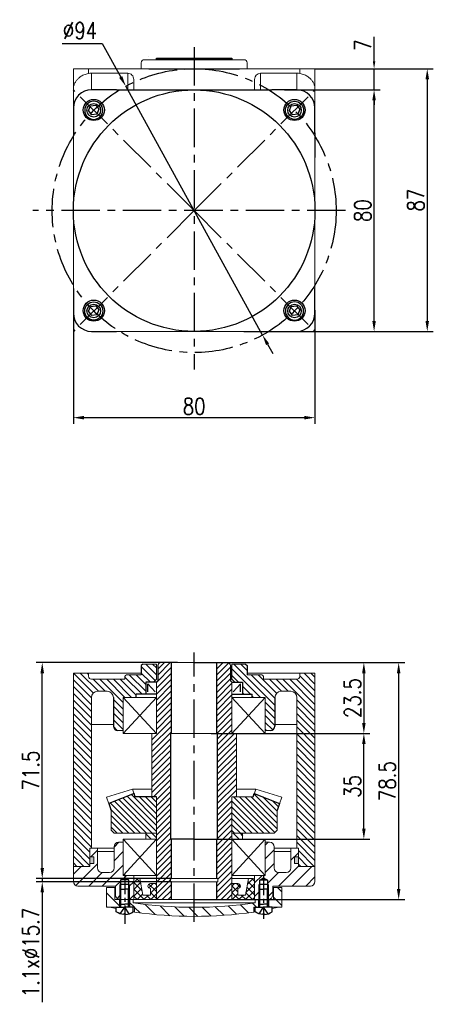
# Model space of a CAD drawing. Header units: inches. Extents: x -739 to 4096, y 9 to 1581.
# Tile 28 of 36: x 3959 to 4096, y 172 to 498. Entities that reach past the tile are written whole.
import ezdxf

# ---------------------------------------------------------------- set-up
doc = ezdxf.new("R2010")
doc.units = ezdxf.units.IN
doc.header["$LTSCALE"] = 10
doc.header["$MEASUREMENT"] = 0
doc.linetypes.add('CENTER', pattern=[10.16, 6.35, -1.27, 1.27, -1.27])
doc.linetypes.add('HIDDEN', pattern=[1.905, 1.27, -0.635])
for name, color, linetype in [('1轮廓实线层', 7, 'Continuous'), ('2细线层', 4, 'Continuous'), ('3中心线层', 1, 'CENTER'), ('4虚线层', 6, 'HIDDEN'), ('5剖面线层', 2, 'Continuous'), ('7标注层', 4, 'Continuous')]:
    doc.layers.add(name, color=color, linetype=linetype)
doc.styles.add('PC_TEXTSTYLE', font='isocp.shx', dxfattribs={"width": 0.8, "bigfont": 'HZFS.SHX'})
doc.styles.add('TH_GBDIM', font='romans.shx', dxfattribs={"width": 0.8, "bigfont": 'gbcbig.shx'})
doc.dimstyles.new('TH_GBDIM', dxfattribs={"dimtxt": 3.5, "dimasz": 2.5, "dimexe": 2, "dimexo": 0, "dimgap": 1, "dimtad": 1, "dimdec": 4, "dimdsep": 46, "dimtxsty": 'TH_GBDIM', "dimcen": 0.09, "dimclrd": 4, "dimclre": 4, "dimclrt": 3, "dimadec": 0, "dimazin": 0, "dimtfac": 1, "dimtdec": 4, "dimtmove": 0, "dimatfit": 3, "dimfxl": 1, "dimtzin": 0, "dimarcsym": 0})
pattern_1 = [(135, (3818.3681, -56.1457), (-1.122532, -1.122532), [])]
pattern_2 = [(315, (-160.4537, 145.2508), (2.245064, 2.245064), [])]

# ---------------------------------------------------------------- blocks, each defined once
blk = doc.blocks.new('A$C2029507C')
at = {"layer": '1轮廓实线层', "extrusion": (1.22465e-16, -7.4988e-33, -1)}
for points in [[(-1.3, 3.4), (-1.3, 8.4), (-2.8, 8.4)], [(-1.53, 2.4), (-1.3, 3.4), (-2.8, 3.4)]]:
    blk.add_lwpolyline(points, dxfattribs=at)
at = {"layer": '1轮廓实线层'}
for points in [[(4.3, 3.4), (4.3, 8.4), (2.8, 8.4)], [(4.08, 2.4), (4.3, 3.4), (2.8, 3.4)], [(5.6, 0.85), (5.6, 2.4), (2.8, 2.4)], [(2.8, 0.24), (3.04, 0.24), (3.04, 0)]]:
    blk.add_lwpolyline(points, dxfattribs=at)
at = {"layer": '1轮廓实线层', "extrusion": (-1.22465e-16, 7.4988e-33, -1)}
for points in [[(0, 0.85), (0, 2.4), (-2.8, 2.4)], [(-2.8, 0.24), (-2.56, 0.24), (-2.56, 0)]]:
    blk.add_lwpolyline(points, dxfattribs=at)
blk.add_arc((-2.8, 4.99), 5, 272.7513, 304.0558, dxfattribs=at)
at = {"layer": '1轮廓实线层'}
blk.add_arc((2.8, 4.99), 5, 272.7513, 304.0558, dxfattribs=at)
at = {"layer": '2细线层', "extrusion": (1.22465e-16, -7.4988e-33, -1)}
blk.add_lwpolyline([(-1.53, 2.4), (-1.53, 8.4)], dxfattribs=at)
at = {"layer": '2细线层'}
blk.add_lwpolyline([(4.08, 2.4), (4.08, 8.4)], dxfattribs=at)
at = {"layer": '4虚线层', "extrusion": (-1.22465e-16, 7.4988e-33, -1)}
for p, q in [((1.3, 0.22), (2.8, 2.4)), ((2.47, 1.92), (2.8, 1.92))]:
    blk.add_line(p, q, dxfattribs=at)
at = {"layer": '4虚线层'}
for p, q in [((4.3, 0.22), (2.8, 2.4)), ((3.13, 1.92), (2.8, 1.92))]:
    blk.add_line(p, q, dxfattribs=at)
at = {"layer": '1轮廓实线层', "color": 7, "style": 'PC_TEXTSTYLE'}
blk.add_text('TH_SUPERPART', height=1e-29, rotation=90, dxfattribs=at).set_placement((2.8, 2.4))
blk = doc.blocks.new('A$C57CB2520')
at = {"linetype": 'Continuous', "lineweight": 0}
h = blk.add_hatch(dxfattribs=at)
h.set_pattern_fill('ANSI31', color=4, angle=-90, style=0)
h.set_pattern_definition(pattern_2)
h.paths.add_polyline_path([(2.75, 11.97), (0, 11.97), (0, 5.47), (4.25, 5.47), (4.25, 7.97), (2.75, 7.97)], flags=0)
h = blk.add_hatch(dxfattribs=at)
h.set_pattern_fill('ANSI31', color=4, angle=-90, style=0)
h.set_pattern_definition(pattern_2)
h.paths.add_polyline_path([(58, 11.97), (55.25, 11.97), (55.25, 7.97), (53.75, 7.97), (53.75, 5.47), (58, 5.47)], flags=0)
h = blk.add_hatch(dxfattribs=at)
h.set_pattern_fill('ANSI31', color=4, angle=-90, style=0)
h.set_pattern_definition(pattern_2)
edge = h.paths.add_edge_path(flags=0)
edge.add_line((50.25, 5.47), (50.25, 7.97))
edge.add_line((50.25, 7.97), (49.25, 7.97))
edge.add_line((49.25, 7.97), (49.25, 6.94))
edge.add_arc((29, 142.44), 137, -98.5, -81.5, ccw=False)
edge.add_line((8.75, 6.94), (8.75, 7.97))
edge.add_line((8.75, 7.97), (7.75, 7.97))
edge.add_line((7.75, 7.97), (7.75, 5.47))
edge.add_line((7.75, 5.47), (9.25, 5.47))
edge.add_line((9.25, 5.47), (9.25, 3.84))
edge.add_arc((29, 142.44), 140, 261.8902, 278.1098)
edge.add_line((48.75, 3.84), (48.75, 5.47))
edge.add_line((48.75, 5.47), (50.25, 5.47))
at = {"color": 7, "linetype": 'Continuous', "lineweight": 15}
for p, q in [((0, 5.47), (0, 11.97)), ((0, 11.97), (2.75, 11.97)), ((2.75, 11.97), (2.75, 7.97)), ((55.25, 7.97), (55.25, 11.97)), ((55.25, 11.97), (58, 11.97)), ((58, 11.97), (58, 5.47)), ((2.75, 7.97), (4.25, 7.97)), ((4.25, 7.97), (4.25, 5.47)), ((7.75, 5.47), (7.75, 7.97)), ((7.75, 7.97), (8.75, 7.97)), ((8.75, 7.97), (8.75, 6.94)), ((49.25, 7.97), (8.75, 7.97)), ((49.25, 6.94), (8.75, 6.94)), ((49.25, 6.94), (49.25, 7.97)), ((49.25, 7.97), (50.25, 7.97)), ((50.25, 7.97), (50.25, 5.47)), ((53.75, 5.47), (53.75, 7.97)), ((53.75, 7.97), (55.25, 7.97)), ((4.25, 5.47), (0, 5.47)), ((4.25, 5.47), (7.75, 5.47)), ((9.25, 5.47), (7.75, 5.47)), ((9.25, 5.47), (9.25, 3.84)), ((48.75, 3.84), (48.75, 5.47)), ((50.25, 5.47), (48.75, 5.47)), ((50.25, 5.47), (53.75, 5.47)), ((58, 5.47), (53.75, 5.47))]:
    blk.add_line(p, q, dxfattribs=at)
for centre, radius, start, end in [((29, 142.44), 137, 261.5, 278.5), ((29.05, 133.49), 131.06, 257.6353, 258.6236), ((29.05, 133.49), 131.06, 261.1107, 261.3098), ((29, 142.44), 140, 261.8902, 278.1098), ((28.95, 133.49), 131.06, 278.6902, 278.8893), ((28.95, 133.49), 131.06, 281.3764, 282.3647)]:
    blk.add_arc(centre, radius, start, end, dxfattribs=at)
at = {"layer": '1轮廓实线层'}
for p, q in [((4.73, 14.5), (6, 15.24)), ((7.28, 14.5), (4.73, 14.5)), ((4.73, 8.02), (4.73, 14.5)), ((6, 15.24), (7.28, 14.5)), ((7.28, 14.5), (7.28, 8)), ((50.73, 14.44), (52, 15.18)), ((53.28, 14.44), (50.73, 14.44)), ((50.73, 7.96), (50.73, 14.44)), ((52, 15.18), (53.28, 14.44)), ((53.28, 14.44), (53.28, 7.94)), ((7.5, 13), (4.5, 13)), ((53.5, 12.94), (50.5, 12.94))]:
    blk.add_line(p, q, dxfattribs=at)
at = {"layer": '2细线层'}
for p, q in [((4.5, 8.06), (4.5, 13)), ((7.5, 13), (7.5, 8)), ((50.5, 8.01), (50.5, 12.94)), ((53.5, 12.94), (53.5, 7.94))]:
    blk.add_line(p, q, dxfattribs=at)
at = {"layer": '3中心线层', "ltscale": 0.1}
for p, q in [((6, 16.19), (6, 0)), ((52, 15.86), (52, 1.58))]:
    blk.add_line(p, q, dxfattribs=at)
at = {"layer": '1轮廓实线层', "color": 7}
for p in [(3.2, 3.07), (49.2, 3.07)]:
    blk.add_blockref('A$C2029507C', p, dxfattribs=at)
blk = doc.blocks.new('*D15')
at = {"layer": '7标注层', "color": 4, "lineweight": -2, "transparency": 16777216}
for p, q in [((4024.33, 285), (4075.02, 285)), ((4073.02, 281.5), (4073.02, 265)), ((4022.49, 261.5), (4075.02, 261.5))]:
    blk.add_line(p, q, dxfattribs=at)
at = {"layer": '7标注层', "color": 4, "transparency": 16777216}
for points in [[(4072.44, 281.5), (4073.6, 281.5), (4073.02, 285)], [(4072.44, 265), (4073.6, 265), (4073.02, 261.5)]]:
    blk.add_solid(points, dxfattribs=at)
at = {"layer": 'Defpoints', "color": 0, "transparency": 16777216}
for p in [(4024.33, 285), (4022.49, 261.5), (4073.02, 261.5)]:
    blk.add_point(p, dxfattribs=at)
at = {"layer": '7标注层', "color": 3, "transparency": 16777216, "insert": (4069.27, 273.25), "char_height": 5.5, "attachment_point": 5, "rotation": 90, "style": 'TH_GBDIM'}
blk.add_mtext('23.5', dxfattribs=at)
blk = doc.blocks.new('*D16')
at = {"layer": '7标注层', "color": 4, "lineweight": -2, "transparency": 16777216}
for p, q in [((4024.33, 261.5), (4075.02, 261.5)), ((4073.02, 230), (4073.02, 258)), ((4020.71, 226.5), (4075.02, 226.5))]:
    blk.add_line(p, q, dxfattribs=at)
at = {"layer": '7标注层', "color": 4, "transparency": 16777216}
for points in [[(4072.44, 258), (4073.6, 258), (4073.02, 261.5)], [(4072.44, 230), (4073.6, 230), (4073.02, 226.5)]]:
    blk.add_solid(points, dxfattribs=at)
at = {"layer": 'Defpoints', "color": 0, "transparency": 16777216}
for p in [(4024.33, 261.5), (4073.02, 261.5), (4020.71, 226.5)]:
    blk.add_point(p, dxfattribs=at)
at = {"layer": '7标注层', "color": 3, "transparency": 16777216, "insert": (4069.27, 244), "char_height": 5.5, "attachment_point": 5, "rotation": 90, "style": 'TH_GBDIM'}
blk.add_mtext('35', dxfattribs=at)
blk = doc.blocks.new('*D17')
at = {"layer": '7标注层', "color": 4, "lineweight": -2, "transparency": 16777216}
for p, q in [((4016.83, 285), (4086.55, 285)), ((4084.55, 210), (4084.55, 281.5)), ((4016.83, 206.5), (4086.55, 206.5))]:
    blk.add_line(p, q, dxfattribs=at)
at = {"layer": '7标注层', "color": 4, "transparency": 16777216}
for points in [[(4083.96, 281.5), (4085.13, 281.5), (4084.55, 285)], [(4083.96, 210), (4085.13, 210), (4084.55, 206.5)]]:
    blk.add_solid(points, dxfattribs=at)
at = {"layer": 'Defpoints', "color": 0, "transparency": 16777216}
for p in [(4016.83, 285), (4084.55, 285), (4016.83, 206.5)]:
    blk.add_point(p, dxfattribs=at)
at = {"layer": '7标注层', "color": 3, "transparency": 16777216, "insert": (4080.8, 245.75), "char_height": 5.5, "attachment_point": 5, "rotation": 90, "style": 'TH_GBDIM'}
blk.add_mtext('78.5', dxfattribs=at)
blk = doc.blocks.new('*D18')
at = {"layer": '7标注层', "color": 4, "lineweight": -2, "transparency": 16777216}
for p, q in [((4011.33, 285), (3964.53, 285)), ((3966.53, 216.98), (3966.53, 281.5)), ((4008.98, 213.48), (3964.53, 213.48))]:
    blk.add_line(p, q, dxfattribs=at)
at = {"layer": '7标注层', "color": 4, "transparency": 16777216}
for points in [[(3965.95, 281.5), (3967.12, 281.5), (3966.53, 285)], [(3965.95, 216.98), (3967.12, 216.98), (3966.53, 213.48)]]:
    blk.add_solid(points, dxfattribs=at)
at = {"layer": 'Defpoints', "color": 0, "transparency": 16777216}
for p in [(3966.53, 285), (4011.33, 285), (4008.98, 213.48)]:
    blk.add_point(p, dxfattribs=at)
at = {"layer": '7标注层', "color": 3, "transparency": 16777216, "insert": (3962.78, 249.24), "char_height": 5.5, "attachment_point": 5, "rotation": 90, "style": 'TH_GBDIM'}
blk.add_mtext('71.5', dxfattribs=at)
blk = doc.blocks.new('*D19')
at = {"layer": '7标注层', "color": 4, "lineweight": -2, "transparency": 16777216}
for p, q in [((3966.53, 216.98), (3966.53, 220.48)), ((4008.98, 213.48), (3964.53, 213.48)), ((4008.98, 212.38), (3964.53, 212.38)), ((3966.53, 213.48), (3966.53, 212.38)), ((3966.53, 208.88), (3966.53, 172.58))]:
    blk.add_line(p, q, dxfattribs=at)
at = {"layer": '7标注层', "color": 4, "transparency": 16777216}
for points in [[(3965.95, 216.98), (3967.12, 216.98), (3966.53, 213.48)], [(3965.95, 208.88), (3967.12, 208.88), (3966.53, 212.38)]]:
    blk.add_solid(points, dxfattribs=at)
at = {"layer": 'Defpoints', "color": 0, "transparency": 16777216}
for p in [(3966.53, 212.38), (4008.98, 213.48), (4008.98, 212.38)]:
    blk.add_point(p, dxfattribs=at)
at = {"layer": '7标注层', "color": 3, "transparency": 16777216, "insert": (3962.78, 188.98), "char_height": 5.5, "attachment_point": 5, "rotation": 90, "style": 'TH_GBDIM'}
blk.add_mtext('1.1x%%c15.7', dxfattribs=at)
blk = doc.blocks.new('*D32')
at = {"layer": '7标注层', "color": 4, "lineweight": -2, "transparency": 16777216}
for p, q in [((4046.71, 474.69), (4078.4, 474.69)), ((4076.4, 398.19), (4076.4, 471.19)), ((4056.83, 394.69), (4078.4, 394.69))]:
    blk.add_line(p, q, dxfattribs=at)
at = {"layer": '7标注层', "color": 4, "transparency": 16777216}
for points in [[(4075.82, 471.19), (4076.99, 471.19), (4076.4, 474.69)], [(4075.82, 398.19), (4076.99, 398.19), (4076.4, 394.69)]]:
    blk.add_solid(points, dxfattribs=at)
at = {"layer": 'Defpoints', "color": 0, "transparency": 16777216}
for p in [(4046.71, 474.69), (4076.4, 474.69), (4056.83, 394.69)]:
    blk.add_point(p, dxfattribs=at)
at = {"layer": '7标注层', "color": 3, "transparency": 16777216, "insert": (4072.65, 434.69), "char_height": 5.5, "attachment_point": 5, "rotation": 90, "style": 'TH_GBDIM'}
blk.add_mtext('{80}{}{}', dxfattribs=at)
blk = doc.blocks.new('*D33')
at = {"layer": '7标注层', "color": 4, "lineweight": -2, "transparency": 16777216}
for p, q in [((4076.4, 484.19), (4076.4, 492.25)), ((4056.83, 481.69), (4078.4, 481.69)), ((4076.4, 474.69), (4076.4, 481.69)), ((4058.39, 474.69), (4078.4, 474.69)), ((4076.4, 472.19), (4076.4, 469.69))]:
    blk.add_line(p, q, dxfattribs=at)
at = {"layer": '7标注层', "color": 4, "transparency": 16777216}
for points in [[(4075.99, 484.19), (4076.82, 484.19), (4076.4, 481.69)], [(4075.99, 472.19), (4076.82, 472.19), (4076.4, 474.69)]]:
    blk.add_solid(points, dxfattribs=at)
at = {"layer": 'Defpoints', "color": 0, "transparency": 16777216}
for p in [(4056.83, 481.69), (4076.4, 481.69), (4058.39, 474.69)]:
    blk.add_point(p, dxfattribs=at)
at = {"layer": '7标注层', "color": 3, "transparency": 16777216, "insert": (4072.65, 489.47), "char_height": 5.5, "attachment_point": 5, "rotation": 90, "style": 'TH_GBDIM'}
blk.add_mtext('{7}{}{}', dxfattribs=at)
blk = doc.blocks.new('*D34')
at = {"layer": '7标注层', "color": 4, "lineweight": -2, "transparency": 16777216}
for p, q in [((3973.17, 490.07), (3986.4, 490.07)), ((3986.4, 490.07), (3992.51, 478.95)), ((4039.46, 393.5), (3994.2, 475.88)), ((4041.15, 390.43), (4042.83, 387.36))]:
    blk.add_line(p, q, dxfattribs=at)
at = {"layer": '7标注层', "color": 4, "transparency": 16777216}
for points in [[(3993.03, 479.23), (3992, 478.67), (3994.2, 475.88)], [(4041.66, 390.71), (4040.64, 390.15), (4039.46, 393.5)]]:
    blk.add_solid(points, dxfattribs=at)
at = {"layer": 'Defpoints', "color": 0, "transparency": 16777216}
for p in [(3994.2, 475.88), (4039.46, 393.5)]:
    blk.add_point(p, dxfattribs=at)
at = {"layer": '7标注层', "color": 3, "transparency": 16777216, "insert": (3979.04, 494.32), "char_height": 5.5, "attachment_point": 5, "style": 'TH_GBDIM'}
blk.add_mtext('{∅94}{}{}', dxfattribs=at)
blk = doc.blocks.new('*D35')
at = {"layer": '7标注层', "color": 4, "lineweight": -2, "transparency": 16777216}
for p, q in [((4056.83, 481.69), (4096.01, 481.69)), ((4094.01, 478.19), (4094.01, 398.19)), ((4033.3, 394.69), (4096.01, 394.69))]:
    blk.add_line(p, q, dxfattribs=at)
at = {"layer": '7标注层', "color": 4, "transparency": 16777216}
for points in [[(4093.43, 478.19), (4094.6, 478.19), (4094.01, 481.69)], [(4093.43, 398.19), (4094.6, 398.19), (4094.01, 394.69)]]:
    blk.add_solid(points, dxfattribs=at)
at = {"layer": 'Defpoints', "color": 0, "transparency": 16777216}
for p in [(4056.83, 481.69), (4033.3, 394.69), (4094.01, 394.69)]:
    blk.add_point(p, dxfattribs=at)
at = {"layer": '7标注层', "color": 3, "transparency": 16777216, "insert": (4090.26, 438.19), "char_height": 5.5, "attachment_point": 5, "rotation": 90, "style": 'TH_GBDIM'}
blk.add_mtext('{87}{}{}', dxfattribs=at)
blk = doc.blocks.new('*D214')
at = {"layer": '7标注层', "color": 4, "lineweight": -2, "transparency": 16777216}
for p, q in [((3976.83, 401.76), (3976.83, 364.13)), ((4056.83, 401.76), (4056.83, 364.13)), ((3980.33, 366.13), (4053.33, 366.13))]:
    blk.add_line(p, q, dxfattribs=at)
at = {"layer": '7标注层', "color": 4, "transparency": 16777216}
for points in [[(3980.33, 366.72), (3980.33, 365.55), (3976.83, 366.13)], [(4053.33, 366.72), (4053.33, 365.55), (4056.83, 366.13)]]:
    blk.add_solid(points, dxfattribs=at)
at = {"layer": 'Defpoints', "color": 0, "transparency": 16777216}
for p in [(3976.83, 401.76), (4056.83, 401.76), (4056.83, 366.13)]:
    blk.add_point(p, dxfattribs=at)
at = {"layer": '7标注层', "color": 3, "transparency": 16777216, "insert": (4016.83, 369.88), "char_height": 5.5, "attachment_point": 5, "style": 'TH_GBDIM'}
blk.add_mtext('80', dxfattribs=at)

msp = doc.modelspace()

# ---------------------------------------------------------------- hatches: boundary and pattern name
at = {"layer": '5剖面线层'}
h = msp.add_hatch(dxfattribs=at)
h.set_pattern_fill('ANSI31', color=256, scale=0.5, angle=90, style=0)
h.set_pattern_definition(pattern_1)
h.paths.add_polyline_path([(3976.831, 261.004), (3982.831, 261.004), (3982.831, 223.496), (3982.331, 223.496), (3982.331, 217.496), (3976.831, 217.496)])
edge = h.paths.add_edge_path()
edge.add_line((3976.831, 281.496), (3981.831, 281.496))
edge.add_line((3981.831, 281.496), (3981.831, 280.496))
edge.add_arc((3982.831, 280.496), 1, 540, 630)
edge.add_line((3982.831, 279.496), (3986.776, 279.496))
edge.add_line((3986.776, 279.496), (3986.776, 275.496))
edge.add_line((3986.776, 275.496), (3984.831, 275.496))
edge.add_arc((3984.831, 273.496), 2, 450, 540)
edge.add_line((3982.831, 273.496), (3982.831, 261.004))
edge.add_line((3982.831, 261.004), (3976.831, 261.004))
edge.add_line((3976.831, 261.004), (3976.831, 281.496))
edge = h.paths.add_edge_path()
edge.add_line((3990.081, 269.829), (3993.331, 269.829))
edge.add_line((3993.331, 269.829), (3993.331, 262.496))
edge.add_line((3993.331, 262.496), (3991.581, 262.496))
edge.add_arc((3991.581, 263.996), 1.5, 180, 270, ccw=False)
edge.add_line((3990.081, 263.996), (3990.081, 269.829))
edge = h.paths.add_edge_path()
edge.add_line((4003.331, 278.496), (4004.331, 279.496))
edge.add_line((4004.331, 279.496), (4004.331, 284.496))
edge.add_line((4004.331, 284.496), (3999.831, 284.496))
edge.add_line((3999.831, 284.496), (3999.331, 283.996))
edge.add_line((3999.331, 283.996), (3999.331, 280.996))
edge.add_line((3999.331, 280.996), (3994.831, 280.996))
edge.add_arc((3994.831, 279.996), 1, 90, 135)
edge.add_arc((3983.691, 284.61), 11.141, 335.53158, 339.46842, ccw=False)
edge.add_line((3993.831, 279.996), (3993.831, 279.496))
edge.add_line((3993.831, 279.496), (3986.776, 279.496))
edge.add_line((3986.776, 279.496), (3986.776, 275.496))
edge.add_line((3986.776, 275.496), (3988.081, 275.496))
edge.add_arc((3988.081, 273.496), 2, 0, 90, ccw=False)
edge.add_line((3990.081, 273.496), (3990.081, 269.829))
edge.add_line((3990.081, 269.829), (3993.331, 269.829))
edge.add_line((3993.331, 269.829), (3993.331, 273.496))
edge.add_line((3993.331, 273.496), (3997.581, 273.496))
edge.add_line((3997.581, 273.496), (3997.581, 274.496))
edge.add_line((3997.581, 274.496), (4000.831, 274.496))
edge.add_line((4000.831, 274.496), (4000.831, 278.496))
edge.add_line((4000.831, 278.496), (4003.331, 278.496))
h = msp.add_hatch(dxfattribs=at)
h.set_pattern_fill('ANSI31', color=2, scale=11)
h.set_pattern_definition([(45, (2670, -1e-06), (-0.9722718, 0.9722718), [])])
h.paths.add_polyline_path([(4009.081, 261.496), (4009.331, 261.496), (4009.331, 284.996), (4005.83, 284.996, 0.4138254), (4004.831, 283.996), (4004.831, 278.996), (4004.331, 278.496), (4004.331, 261.496), (4002.831, 261.496), (4002.831, 240.496), (4004.331, 240.496), (4004.331, 206.496), (4009.331, 206.496), (4009.331, 212.383), (4008.981, 212.383), (4008.981, 213.483), (4009.331, 213.483), (4009.331, 226.496), (4009.081, 226.496)])
h.paths.add_polyline_path([(4030.831, 261.496), (4029.331, 261.496), (4029.331, 278.496), (4028.831, 278.996), (4028.831, 283.996, 0.4146018), (4027.83, 284.996), (4024.331, 284.996), (4024.331, 261.496), (4024.581, 261.496), (4024.581, 226.496), (4024.331, 226.496), (4024.331, 213.483), (4024.681, 213.483), (4024.681, 212.383), (4024.331, 212.383), (4024.331, 206.496), (4029.331, 206.496), (4029.331, 240.496), (4030.831, 240.496)])
h = msp.add_hatch(dxfattribs=at)
h.set_pattern_fill('ANSI31', color=256, scale=0.5, angle=90, style=0)
h.set_pattern_definition(pattern_1)
h.paths.add_polyline_path([(4056.831, 261.004), (4050.831, 261.004), (4050.831, 223.496), (4051.331, 223.496), (4051.331, 217.496), (4056.831, 217.496)])
edge = h.paths.add_edge_path()
edge.add_line((4056.831, 281.496), (4051.831, 281.496))
edge.add_line((4051.831, 281.496), (4051.831, 280.496))
edge.add_arc((4050.831, 280.496), 1, -90, 0, ccw=False)
edge.add_line((4050.831, 279.496), (4046.886, 279.496))
edge.add_line((4046.886, 279.496), (4046.886, 275.496))
edge.add_line((4046.886, 275.496), (4048.831, 275.496))
edge.add_arc((4048.831, 273.496), 2, 0, 90, ccw=False)
edge.add_line((4050.831, 273.496), (4050.831, 261.004))
edge.add_line((4050.831, 261.004), (4056.831, 261.004))
edge.add_line((4056.831, 261.004), (4056.831, 281.496))
edge = h.paths.add_edge_path()
edge.add_line((4043.581, 269.829), (4040.331, 269.829))
edge.add_line((4040.331, 269.829), (4040.331, 262.496))
edge.add_line((4040.331, 262.496), (4042.081, 262.496))
edge.add_arc((4042.081, 263.996), 1.5, 270, 360)
edge.add_line((4043.581, 263.996), (4043.581, 269.829))
edge = h.paths.add_edge_path()
edge.add_line((4029.331, 278.496), (4032.831, 278.496))
edge.add_line((4032.831, 278.496), (4032.831, 274.496))
edge.add_line((4032.831, 274.496), (4036.081, 274.496))
edge.add_line((4036.081, 274.496), (4036.081, 273.496))
edge.add_line((4036.081, 273.496), (4040.331, 273.496))
edge.add_line((4040.331, 273.496), (4040.331, 269.829))
edge.add_line((4040.331, 269.829), (4043.581, 269.829))
edge.add_line((4043.581, 269.829), (4043.581, 273.496))
edge.add_arc((4045.581, 273.496), 2, 90, 180, ccw=False)
edge.add_line((4045.581, 275.496), (4046.886, 275.496))
edge.add_line((4046.886, 275.496), (4046.886, 279.496))
edge.add_line((4046.886, 279.496), (4039.831, 279.496))
edge.add_line((4039.831, 279.496), (4039.831, 279.996))
edge.add_arc((4049.972, 284.61), 11.141, 200.53158, 204.46842, ccw=False)
edge.add_arc((4038.831, 279.996), 1, 45, 90)
edge.add_line((4038.831, 280.996), (4034.331, 280.996))
edge.add_line((4034.331, 280.996), (4034.331, 283.996))
edge.add_line((4034.331, 283.996), (4033.831, 284.496))
edge.add_line((4033.831, 284.496), (4029.331, 284.496))
edge.add_line((4029.331, 284.496), (4029.331, 278.496))
h = msp.add_hatch(dxfattribs=at)
h.set_pattern_fill('ANSI31', color=256, scale=11, angle=90, style=0)
h.set_pattern_definition([(135, (2670, -1e-06), (-0.9722718, -0.9722718), [])])
h.paths.add_polyline_path([(4004.331, 240.496), (3997.318, 240.496), (3996.939, 241.633), (3988.557, 238.319), (3989.331, 235.996), (3989.331, 229.496), (3990.331, 228.496), (4004.331, 228.496)])
h.paths.add_polyline_path([(4029.331, 228.496), (4043.331, 228.496), (4044.331, 229.496), (4044.331, 235.996), (4045.106, 238.319), (4036.724, 241.633), (4036.345, 240.496), (4029.331, 240.496)])
h = msp.add_hatch(dxfattribs=at)
h.set_pattern_fill('ANSI31', color=256, scale=0.5, angle=90, style=0)
h.set_pattern_definition([(135, (3818.3681, -78.714), (-1.122532, -1.122532), [])])
h.paths.add_polyline_path([(4000.831, 228.496), (4000.831, 226.496), (4004.331, 226.496), (4004.331, 228.496)])
h.paths.add_polyline_path([(4032.831, 226.496), (4032.831, 228.496), (4029.331, 228.496), (4029.331, 226.496)])
h = msp.add_hatch(dxfattribs=at)
h.set_pattern_fill('ANSI31', color=4, style=0)
h.set_pattern_definition([(45, (3818.368, -69.304), (-2.245064, 2.245064), [])])
edge = h.paths.add_edge_path()
edge.add_line((3992.556, 213.02), (3993.831, 213.756))
edge.add_line((3993.831, 213.756), (3993.831, 214.496))
edge.add_line((3993.831, 214.496), (3993.331, 214.496))
edge.add_line((3993.331, 214.496), (3993.331, 225.496))
edge.add_line((3993.331, 225.496), (3991.831, 225.496))
edge.add_arc((3991.831, 223.996), 1.5, 90, 180)
edge.add_line((3990.331, 223.996), (3990.331, 216.996))
edge.add_arc((3988.831, 216.996), 1.5, 270, 360, ccw=False)
edge.add_line((3988.831, 215.496), (3986.331, 215.496))
edge.add_arc((3986.331, 216.996), 1.5, 180, 270, ccw=False)
edge.add_line((3984.831, 216.996), (3984.831, 223.496))
edge.add_line((3984.831, 223.496), (3982.331, 223.496))
edge.add_line((3982.331, 223.496), (3982.331, 220.696))
edge.add_line((3982.331, 220.696), (3983.631, 220.696))
edge.add_line((3983.631, 220.696), (3983.631, 218.496))
edge.add_line((3983.631, 218.496), (3982.331, 218.496))
edge.add_line((3982.331, 218.496), (3982.331, 217.496))
edge.add_line((3982.331, 217.496), (3976.831, 217.496))
edge.add_line((3976.831, 217.496), (3976.831, 212.496))
edge.add_arc((3978.331, 212.496), 1.5, 180, 270)
edge.add_line((3978.331, 210.996), (3990.831, 210.996))
edge.add_line((3990.831, 210.996), (3990.831, 207.996))
edge.add_arc((3992.331, 207.996), 1.5, 180, 270)
edge.add_line((3992.331, 206.496), (3992.331, 209.996))
edge.add_line((3992.331, 209.996), (3992.331, 211.52))
edge.add_line((3992.331, 211.52), (3992.556, 211.52))
edge.add_line((3992.556, 211.52), (3992.556, 213.02))
h.paths.add_polyline_path([(3996.831, 214.496), (3993.831, 214.496), (3993.831, 213.756), (3995.106, 213.02), (3995.106, 211.52), (3995.331, 211.52), (3995.331, 206.52), (3995.331, 206.496), (3996.831, 206.496)])
edge = h.paths.add_edge_path()
edge.add_line((4056.831, 217.496), (4051.331, 217.496))
edge.add_line((4051.331, 217.496), (4051.331, 218.496))
edge.add_line((4051.331, 218.496), (4050.031, 218.496))
edge.add_line((4050.031, 218.496), (4050.031, 220.696))
edge.add_line((4050.031, 220.696), (4051.331, 220.696))
edge.add_line((4051.331, 220.696), (4051.331, 223.496))
edge.add_line((4051.331, 223.496), (4048.831, 223.496))
edge.add_line((4048.831, 223.496), (4048.831, 216.996))
edge.add_arc((4047.331, 216.996), 1.5, 270, 360, ccw=False)
edge.add_line((4047.331, 215.496), (4044.831, 215.496))
edge.add_arc((4044.831, 216.996), 1.5, 180, 270, ccw=False)
edge.add_line((4043.331, 216.996), (4043.331, 223.996))
edge.add_arc((4041.831, 223.996), 1.5, 0, 90)
edge.add_line((4041.831, 225.496), (4040.331, 225.496))
edge.add_line((4040.331, 225.496), (4040.331, 214.496))
edge.add_line((4040.331, 214.496), (4036.831, 214.496))
edge.add_line((4036.831, 214.496), (4036.831, 212.996))
edge.add_arc((4036.331, 212.996), 0.5, -0.10835, 0.10835, ccw=False)
edge.add_line((4036.831, 212.995), (4036.831, 206.996))
edge.add_line((4036.831, 206.996), (4036.831, 206.496))
edge.add_line((4036.831, 206.496), (4037.081, 206.496))
edge.add_line((4037.081, 206.496), (4038.081, 206.496))
edge.add_line((4038.081, 206.496), (4038.081, 203.996))
edge.add_line((4038.081, 203.996), (4038.556, 203.996))
edge.add_line((4038.556, 203.996), (4038.331, 204.996))
edge.add_line((4038.331, 204.996), (4038.331, 209.996))
edge.add_line((4038.331, 209.996), (4038.331, 211.464))
edge.add_line((4038.331, 211.464), (4038.556, 211.464))
edge.add_line((4038.556, 211.464), (4038.556, 212.964))
edge.add_line((4038.556, 212.964), (4039.831, 213.7))
edge.add_line((4039.831, 213.7), (4041.106, 212.964))
edge.add_line((4041.106, 212.964), (4041.106, 211.464))
edge.add_line((4041.106, 211.464), (4041.331, 211.464))
edge.add_line((4041.331, 211.464), (4041.331, 206.496))
edge.add_arc((4041.331, 207.996), 1.5, 270, 360)
edge.add_line((4042.831, 207.996), (4042.831, 210.996))
edge.add_line((4042.831, 210.996), (4055.331, 210.996))
edge.add_arc((4055.331, 212.496), 1.5, 270, 360)
edge.add_line((4056.831, 212.496), (4056.831, 217.496))
h = msp.add_hatch(color=256, dxfattribs=at)
h.paths.add_polyline_path([(3983.631, 220.696), (3982.331, 220.696), (3982.331, 218.496), (3983.631, 218.496)])
h.paths.add_polyline_path([(4050.031, 218.496), (4051.331, 218.496), (4051.331, 220.696), (4050.031, 220.696)])
h = msp.add_hatch(dxfattribs=at)
h.set_pattern_fill('ANSI37', color=256, scale=0.5, style=0)
h.set_pattern_definition([(45, (3818.3681, -56.1457), (-1.122532, 1.122532), []), (135, (3818.3681, -56.1457), (-1.122532, -1.122532), [])])
h.paths.add_polyline_path([(3998.862, 213.496), (3997.331, 213.496, 0.414009), (3996.831, 212.996), (3996.831, 206.496), (4004.331, 206.496), (4004.331, 211.796), (4002.331, 211.796, 1), (4002.331, 210.196), (4002.331, 207.996), (3999.831, 207.996)])
h.paths.add_polyline_path([(4033.831, 207.996), (4031.331, 207.996), (4031.331, 210.196, 1.0000005), (4031.331, 211.796), (4031.331, 211.796), (4029.331, 211.796), (4029.331, 206.496), (4036.831, 206.496), (4036.831, 212.996, 0.4134553), (4036.332, 213.496), (4034.801, 213.496)])

# ---------------------------------------------------------------- linework, layer by layer
for p, q in [((3991.082, 474.691), (3982.832, 474.691)), ((3991.082, 474.691), (3999.229, 474.691)), ((3999.229, 474.691), (4042.581, 474.691)), ((4050.831, 474.691), (4042.581, 474.691)), ((3982.538, 469.402), (3984.268, 469.658)), ((3984.268, 469.658), (3985.309, 468.252)), ((4049.005, 469.402), (4050.735, 469.658)), ((4050.735, 469.658), (4051.776, 468.252)), ((3976.832, 468.691), (3976.832, 460.441)), ((3981.887, 467.831), (3982.538, 469.402)), ((3982.927, 466.425), (3981.887, 467.831)), ((3984.658, 466.682), (3982.927, 466.425)), ((3985.309, 468.252), (3984.658, 466.682)), ((4048.354, 467.831), (4049.005, 469.402)), ((4049.395, 466.425), (4048.354, 467.831)), ((4051.125, 466.682), (4049.395, 466.425)), ((4051.776, 468.252), (4051.125, 466.682)), ((4056.831, 460.441), (4056.831, 468.691)), ((4056.831, 460.441), (4056.831, 452.293)), ((3976.832, 408.941), (3976.832, 400.691)), ((4056.831, 400.691), (4056.831, 408.941)), ((3981.887, 401.364), (3982.538, 402.934)), ((3982.927, 399.958), (3981.887, 401.364)), ((3982.538, 402.934), (3984.268, 403.191)), ((3984.268, 403.191), (3985.309, 401.785)), ((3985.309, 401.785), (3984.658, 400.215)), ((4048.354, 401.364), (4049.005, 402.934)), ((4049.395, 399.958), (4048.354, 401.364)), ((4049.005, 402.934), (4050.735, 403.191)), ((4050.735, 403.191), (4051.776, 401.785)), ((4051.776, 401.785), (4051.125, 400.215)), ((3984.658, 400.215), (3982.927, 399.958)), ((4051.125, 400.215), (4049.395, 399.958)), ((3982.832, 394.691), (3991.082, 394.691)), ((4042.581, 394.691), (4050.831, 394.691)), ((3999.831, 284.496), (3999.331, 283.996)), ((3999.331, 283.996), (3999.331, 280.996)), ((4033.831, 284.496), (4034.331, 283.996)), ((4034.331, 283.996), (4034.331, 280.996)), ((3996.94, 241.633), (3988.557, 238.319)), ((4036.723, 241.633), (4045.106, 238.319))]:
    msp.add_line(p, q)
at = {"color": 7, "linetype": 'Continuous', "lineweight": 15}
for p, q in [((4004.331, 284.496), (3999.831, 284.496)), ((4004.331, 279.496), (4004.331, 284.496)), ((4016.831, 284.996), (4005.83, 284.996)), ((4016.831, 284.996), (4027.833, 284.996)), ((4029.331, 279.496), (4029.331, 284.496)), ((4029.331, 284.496), (4033.831, 284.496)), ((3976.831, 281.496), (3976.831, 217.496)), ((3999.331, 281.496), (3976.831, 281.496)), ((3981.831, 281.496), (3981.831, 280.496)), ((3999.331, 280.996), (3994.831, 280.996)), ((4034.331, 281.496), (4056.831, 281.496)), ((4034.331, 280.996), (4038.831, 280.996)), ((4051.831, 281.496), (4051.831, 280.496)), ((4056.831, 281.496), (4056.831, 217.496)), ((3993.831, 279.496), (3982.831, 279.496)), ((3993.831, 279.496), (3993.831, 279.996)), ((4004.331, 261.496), (4004.331, 278.496)), ((4029.331, 261.496), (4029.331, 278.496)), ((4039.831, 279.496), (4039.831, 279.996)), ((4039.831, 279.496), (4050.831, 279.496)), ((3984.831, 275.496), (3988.081, 275.496)), ((4048.831, 275.496), (4045.581, 275.496)), ((3982.831, 273.496), (3982.831, 223.496)), ((3993.331, 261.496), (3993.331, 273.496)), ((3993.331, 273.496), (4004.331, 273.496)), ((4040.331, 273.496), (4029.331, 273.496)), ((4040.331, 261.496), (4040.331, 273.496)), ((4050.831, 273.496), (4050.831, 223.496)), ((3982.831, 264.496), (3990.081, 264.496)), ((4050.831, 264.496), (4043.581, 264.496)), ((3993.331, 262.496), (3991.581, 262.496)), ((4004.331, 261.496), (3993.331, 261.496)), ((4002.831, 240.496), (4002.831, 261.496)), ((4016.831, 261.496), (4009.081, 261.496)), ((4016.831, 261.496), (4024.581, 261.496)), ((4029.331, 261.496), (4040.331, 261.496)), ((4030.831, 240.496), (4030.831, 261.496)), ((4040.331, 262.496), (4042.081, 262.496)), ((3996.456, 243.081), (3987.84, 240.469)), ((3996.456, 243.081), (4002.831, 243.081)), ((3996.456, 243.081), (3997.318, 240.496)), ((4037.206, 243.081), (4030.831, 243.081)), ((4037.206, 243.081), (4036.345, 240.496)), ((4037.206, 243.081), (4045.822, 240.469)), ((3987.84, 240.469), (3989.331, 235.996)), ((4004.331, 240.496), (4004.331, 228.496)), ((4004.331, 206.496), (4004.331, 240.496)), ((4029.331, 240.496), (4029.331, 228.496)), ((4036.345, 240.496), (4029.331, 240.496)), ((4029.331, 206.496), (4029.331, 240.496)), ((4045.822, 240.469), (4044.331, 235.996)), ((3989.331, 235.996), (3989.331, 229.496)), ((4044.331, 235.996), (4044.331, 229.496)), ((3989.331, 229.496), (3990.331, 228.496)), ((3990.331, 228.496), (4004.331, 228.496)), ((4000.831, 226.496), (4000.831, 228.496)), ((4004.331, 226.496), (4004.331, 228.496)), ((4029.331, 226.496), (4029.331, 228.496)), ((4043.331, 228.496), (4029.331, 228.496)), ((4032.831, 226.496), (4032.831, 228.496)), ((4044.331, 229.496), (4043.331, 228.496)), ((3993.331, 225.496), (3991.831, 225.496)), ((3993.331, 226.496), (4004.331, 226.496)), ((3993.331, 214.496), (3993.331, 226.496)), ((4004.331, 225.896), (4004.331, 215.096)), ((4040.331, 226.496), (4029.331, 226.496)), ((4029.331, 225.896), (4029.331, 215.096)), ((4040.331, 214.496), (4040.331, 226.496)), ((4040.331, 225.496), (4041.831, 225.496)), ((3984.831, 223.496), (3982.331, 223.496)), ((3982.331, 217.496), (3982.331, 223.496)), ((3982.331, 223.496), (3982.831, 223.496)), ((3984.831, 223.496), (3984.831, 216.996)), ((3984.831, 223.496), (3990.331, 223.496)), ((3990.331, 222.496), (3984.831, 222.496)), ((3990.331, 216.996), (3990.331, 223.996)), ((4043.331, 216.996), (4043.331, 223.996)), ((4048.831, 223.496), (4043.331, 223.496)), ((4043.331, 222.496), (4048.831, 222.496)), ((4048.831, 223.496), (4048.831, 216.996)), ((4048.831, 223.496), (4051.331, 223.496)), ((4051.331, 223.496), (4050.831, 223.496)), ((4051.331, 217.496), (4051.331, 223.496)), ((3983.631, 220.696), (3982.331, 220.696)), ((3982.331, 218.496), (3983.631, 218.496)), ((3983.631, 218.496), (3983.631, 220.696)), ((4050.031, 220.696), (4051.331, 220.696)), ((4050.031, 218.496), (4050.031, 220.696)), ((4051.331, 218.496), (4050.031, 218.496)), ((3976.831, 212.496), (3976.831, 217.496)), ((3982.331, 217.496), (3976.831, 217.496)), ((3982.331, 217.496), (3976.831, 217.496)), ((3988.831, 215.496), (3986.331, 215.496)), ((4044.831, 215.496), (4047.331, 215.496)), ((4051.331, 217.496), (4056.831, 217.496)), ((4051.331, 217.496), (4056.831, 217.496)), ((4056.831, 212.496), (4056.831, 217.496)), ((3993.331, 214.496), (4004.331, 214.496)), ((3996.831, 214.496), (3996.831, 206.496)), ((3996.831, 212.996), (3996.831, 206.996)), ((3998.862, 213.496), (3997.331, 213.496)), ((3999.831, 207.996), (3998.862, 213.496)), ((3998.862, 213.496), (4004.331, 213.496)), ((4008.981, 213.483), (4016.831, 213.483)), ((4008.981, 212.383), (4008.981, 213.483)), ((4008.981, 212.383), (4016.831, 212.383)), ((4024.681, 213.483), (4016.831, 213.483)), ((4024.681, 212.383), (4016.831, 212.383)), ((4024.681, 212.383), (4024.681, 213.483)), ((4040.331, 214.496), (4029.331, 214.496)), ((4034.801, 213.496), (4029.331, 213.496)), ((4033.831, 207.996), (4034.801, 213.496)), ((4034.801, 213.496), (4036.331, 213.496)), ((4036.831, 214.496), (4036.831, 206.496)), ((4036.831, 212.996), (4036.831, 206.996)), ((3990.831, 210.996), (3978.331, 210.996)), ((3990.831, 207.996), (3990.831, 210.996)), ((4004.331, 211.796), (4002.331, 211.796)), ((4002.331, 210.196), (4002.331, 207.996)), ((4029.331, 211.796), (4031.331, 211.796)), ((4031.331, 210.196), (4031.331, 207.996)), ((4042.831, 210.996), (4055.331, 210.996)), ((4042.831, 207.996), (4042.831, 210.996)), ((3992.331, 206.496), (4016.831, 206.496)), ((4002.331, 207.996), (3999.831, 207.996)), ((4041.331, 206.496), (4016.831, 206.496)), ((4031.331, 207.996), (4033.831, 207.996))]:
    msp.add_line(p, q, dxfattribs=at)
at = {"color": 4}
for p, q in [((3993.331, 261.496), (4004.331, 273.496)), ((3993.331, 273.496), (4004.331, 261.496)), ((4040.331, 261.496), (4029.331, 273.496)), ((4040.331, 273.496), (4029.331, 261.496)), ((3993.331, 214.496), (4004.331, 226.496)), ((3993.331, 226.496), (4004.331, 214.496)), ((4040.331, 214.496), (4029.331, 226.496)), ((4040.331, 226.496), (4029.331, 214.496))]:
    msp.add_line(p, q, dxfattribs=at)
at = {"color": 7}
for p, q in [((3996.94, 241.633), (3988.557, 238.319)), ((3997.318, 240.496), (3996.94, 241.633)), ((4036.345, 240.496), (4036.723, 241.633)), ((4036.723, 241.633), (4045.106, 238.319)), ((3988.557, 238.319), (3989.331, 235.996)), ((4004.331, 240.496), (3997.318, 240.496)), ((4045.106, 238.319), (4044.331, 235.996))]:
    msp.add_line(p, q, dxfattribs=at)
for centre, radius in [((3983.598, 468.042), 3.5), ((3983.598, 467.925), 2.25), ((4050.065, 468.042), 3.5), ((4050.065, 467.925), 3), ((4050.065, 467.925), 2.25), ((3983.598, 401.574), 3.5), ((3983.598, 401.457), 3), ((4050.065, 401.574), 3.5), ((3983.598, 401.457), 2.25), ((4050.065, 401.457), 2.25)]:
    msp.add_circle(centre, radius)
at = {"extrusion": (0, 0, -1)}
for centre in [(-3983.598, 467.925), (-4050.065, 401.457)]:
    msp.add_circle(centre, 3, dxfattribs=at)
for centre, start, end in [((3982.832, 468.691), 90, 180), ((4050.831, 468.691), 0, 90), ((3982.832, 400.691), 180, 270), ((4050.831, 400.691), 270, 0)]:
    msp.add_arc(centre, 6, start, end)
at = {"color": 7, "linetype": 'Continuous', "lineweight": 15}
for centre, radius, start, end in [((4005.831, 283.996), 1, 90, 180), ((4027.831, 283.996), 1, 0, 90), ((3982.831, 280.496), 1, 180, 270), ((3994.831, 279.996), 1, 90, 180), ((4038.831, 279.996), 1, 0, 90), ((4050.831, 280.496), 1, 270, 0), ((3984.831, 273.496), 2, 90, 180), ((3988.081, 273.496), 2, 0, 90), ((4045.581, 273.496), 2, 90, 180), ((4048.831, 273.496), 2, 0, 90), ((3991.831, 223.996), 1.5, 90, 180), ((4041.831, 223.996), 1.5, 0, 90), ((3986.331, 216.996), 1.5, 180, 270), ((3988.831, 216.996), 1.5, 270, 0), ((4044.831, 216.996), 1.5, 180, 270), ((4047.331, 216.996), 1.5, 270, 0), ((3978.331, 212.496), 1.5, 180, 270), ((3997.331, 212.996), 0.5, 90, 180), ((4036.331, 212.996), 0.5, 0, 90), ((4055.331, 212.496), 1.5, 270, 0), ((4002.331, 210.996), 0.8, 90, 270), ((4031.331, 210.996), 0.8, 270, 90), ((3992.331, 207.996), 1.5, 180, 270), ((4041.331, 207.996), 1.5, 270, 0)]:
    msp.add_arc(centre, radius, start, end, dxfattribs=at)
at = {"layer": '1轮廓实线层', "color": 7, "linetype": 'Continuous', "lineweight": 15}
for p, q in [((3999.331, 483.691), (3999.331, 481.691)), ((4000.331, 484.691), (4033.331, 484.691)), ((4034.331, 481.691), (4034.331, 483.692)), ((3976.832, 481.691), (3981.832, 481.691)), ((3976.832, 474.852), (3976.832, 481.691)), ((3981.832, 481.691), (3981.832, 480.106)), ((3981.832, 481.691), (4051.831, 481.691)), ((3982.832, 480.191), (3982.832, 474.691)), ((3994.832, 480.191), (3982.832, 480.191)), ((3994.832, 474.691), (3994.832, 480.191)), ((4038.831, 480.191), (4038.831, 474.691)), ((4038.831, 480.191), (4050.831, 480.191)), ((4050.831, 474.691), (4050.831, 480.191)), ((4051.831, 480.106), (4051.831, 481.691)), ((4051.831, 481.691), (4056.831, 481.691)), ((4056.831, 481.691), (4056.831, 474.852)), ((3996.832, 478.17), (3996.832, 474.691)), ((4036.831, 474.691), (4036.831, 478.17)), ((3976.832, 468.691), (3976.832, 474.852)), ((3982.832, 474.691), (3983.903, 474.691)), ((3983.903, 474.691), (4016.831, 474.691)), ((4016.831, 474.691), (4049.76, 474.691)), ((4049.76, 474.691), (4050.831, 474.691)), ((4056.831, 474.852), (4056.831, 468.691)), ((3976.832, 467.62), (3976.832, 468.691)), ((3976.832, 434.691), (3976.832, 467.62)), ((4056.831, 468.691), (4056.831, 467.62)), ((4056.831, 467.62), (4056.831, 434.691)), ((3976.832, 401.762), (3976.832, 434.691)), ((4056.831, 434.691), (4056.831, 401.762)), ((3976.832, 400.691), (3976.832, 401.762)), ((4056.831, 401.762), (4056.831, 400.691)), ((4016.831, 394.691), (3983.903, 394.691)), ((4049.76, 394.691), (4016.831, 394.691)), ((4050.831, 394.691), (4049.76, 394.691))]:
    msp.add_line(p, q, dxfattribs=at)
at = {"layer": '1轮廓实线层', "color": 115, "linetype": 'Continuous', "lineweight": 15}
msp.add_line((4001.835, 485.691), (4001.831, 485.691), dxfattribs=at)
at = {"layer": '1轮廓实线层'}
for p, q in [((4004.331, 484.691), (4004.331, 485.191)), ((4004.331, 485.191), (4029.331, 485.191)), ((4029.331, 484.691), (4004.331, 484.691)), ((4029.331, 485.191), (4029.331, 484.691)), ((4001.831, 481.691), (4031.831, 481.691)), ((4004.831, 283.996), (4004.831, 278.996)), ((4028.831, 283.996), (4028.831, 278.996)), ((4000.831, 278.496), (4000.831, 274.496)), ((4004.331, 278.496), (4000.831, 278.496)), ((4003.331, 278.496), (4004.331, 279.496)), ((4004.331, 278.496), (4004.831, 278.996)), ((4029.331, 278.496), (4028.831, 278.996)), ((4030.331, 278.496), (4029.331, 279.496)), ((4029.331, 278.496), (4032.831, 278.496)), ((4032.831, 278.496), (4032.831, 274.496)), ((3997.581, 273.496), (3997.581, 274.496)), ((4004.331, 274.496), (3997.581, 274.496)), ((4029.331, 274.496), (4036.081, 274.496)), ((4036.081, 273.496), (4036.081, 274.496)), ((4008.981, 212.383), (4008.981, 213.483)), ((4008.981, 213.483), (4009.331, 213.483)), ((4009.331, 212.383), (4008.981, 212.383))]:
    msp.add_line(p, q, dxfattribs=at)
at = {"layer": '1轮廓实线层', "ltscale": 2}
for p, q in [((4009.331, 261.496), (4009.331, 284.996)), ((4024.331, 261.496), (4024.331, 284.996)), ((4009.081, 226.496), (4009.081, 261.496)), ((4024.581, 226.496), (4024.581, 261.496)), ((4016.831, 226.496), (4009.081, 226.496)), ((4009.331, 213.483), (4009.331, 226.496)), ((4016.831, 226.496), (4024.581, 226.496)), ((4024.331, 213.483), (4024.331, 226.496)), ((4009.331, 206.496), (4009.331, 212.383)), ((4024.331, 206.496), (4024.331, 212.383))]:
    msp.add_line(p, q, dxfattribs=at)
at = {"layer": '1轮廓实线层', "color": 7}
for p, q in [((4001.516, 275.328), (4001.516, 278.011)), ((4001.516, 278.011), (4003.959, 275.328)), ((4032.147, 278.011), (4029.704, 275.328)), ((4032.147, 275.328), (4032.147, 278.011)), ((3990.081, 273.496), (3990.081, 263.996)), ((4043.581, 273.496), (4043.581, 263.996))]:
    msp.add_line(p, q, dxfattribs=at)
at = {"layer": '1轮廓实线层'}
msp.add_circle((4016.831, 434.691), 40, dxfattribs=at)
at = {"layer": '1轮廓实线层', "color": 7, "linetype": 'Continuous', "lineweight": 15}
for centre, radius, start, end in [((4000.331, 483.691), 1, 90, 180), ((4033.331, 483.691), 1, 0, 90), ((3982.832, 468.691), 6, 90, 180), ((4050.831, 468.691), 6, 0, 90), ((3982.832, 400.691), 6, 180, 270), ((4050.831, 400.691), 6, 270, 0)]:
    msp.add_arc(centre, radius, start, end, dxfattribs=at)
at = {"layer": '1轮廓实线层', "color": 7}
for centre, start, end in [((3991.581, 263.996), 180, 270), ((4042.081, 263.996), 270, 0)]:
    msp.add_arc(centre, 1.5, start, end, dxfattribs=at)
at = {"layer": '1轮廓实线层', "color": 7, "linetype": 'Continuous', "lineweight": 15}
for centre, major_axis, start_param, end_param in [((3982.832, 474.128), (0, -6.062), 3.1415927, 3.3090407), ((3994.832, 478.17), (0, -2.021), 1.5707963, 3.1415927), ((4038.831, 478.17), (0, 2.021), 0, 1.5707963), ((4050.831, 474.128), (0, 6.062), 6.1157372, 6.2831853)]:
    msp.add_ellipse(centre, major_axis=major_axis, ratio=0.9896874, start_param=start_param, end_param=end_param, dxfattribs=at)
for points, knots in [([(3981.832, 480.106), (3981.322, 479.984), (3980.304, 479.741), (3979.164, 479.08), (3978.341, 478.39), (3977.71, 477.653), (3977.209, 476.786), (3976.9, 475.827), (3976.832, 475.173), (3976.832, 474.855), (3976.832, 474.852)], [0, 0, 0, 0, 0.1632796, 0.325761, 0.4399397, 0.5573936, 0.7048218, 0.8564876, 0.9983726, 1, 1, 1, 1]), ([(4056.831, 474.852), (4056.831, 474.855), (4056.831, 475.173), (4056.764, 475.818), (4056.457, 476.777), (4055.964, 477.639), (4055.327, 478.384), (4054.507, 479.075), (4053.358, 479.741), (4052.341, 479.984), (4051.831, 480.106)], [0, 0, 0, 0, 0.0016274, 0.1435129, 0.2910808, 0.4426062, 0.5569336, 0.6742378, 0.8367196, 1, 1, 1, 1])]:
    msp.add_open_spline(points, degree=3, knots=knots, dxfattribs=at)
at = {"layer": '3中心线层', "ltscale": 0.2}
for p, q in [((4016.831, 488.786), (4016.831, 382.086)), ((4016.831, 434.691), (3976.841, 474.681)), ((4016.831, 434.691), (4056.821, 474.681)), ((4066.912, 434.691), (3963.462, 434.691)), ((4016.831, 434.691), (3976.841, 394.701)), ((4016.831, 434.691), (4056.821, 394.701)), ((4016.831, 199.126), (4016.831, 288.381))]:
    msp.add_line(p, q, dxfattribs=at)
msp.add_circle((4016.831, 434.691), 47, dxfattribs=at)

# ---------------------------------------------------------------- block references
msp.add_blockref('A$C57CB2520', (3987.831, 198.521), dxfattribs=at)

# ---------------------------------------------------------------- dimensions: what is measured, and where the dimension line sits
at = {"layer": '7标注层'}
dim = msp.add_diameter_dim_2p(p1=(4039.464, 393.499), p2=(3994.199, 475.883), text='{<>}{}{}', dimstyle='TH_GBDIM', override={"dimtxt": 5.5, "dimasz": 3.5, "dimgap": 1.5, "dimtoh": 1, "dimdec": 0}, dxfattribs=at)
dim.commit()
dim.dimension.update_dxf_attribs({"geometry": '*D34', "text_midpoint": (3979.036, 490.074), "dimtype": 163})
for base, p1, p2, text, override, picture, middle in [((4076.404, 481.691), (4058.394, 474.691), (4056.831, 481.691), '{<>}{}{}', {"dimtxt": 5.5, "dimdec": 0}, '*D33', (4076.404, 489.472)), ((3966.533, 212.383), (4008.981, 213.483), (4008.981, 212.383), '<>x%%c15.7', {"dimtxt": 5.5, "dimasz": 3.5, "dimdec": 1, "dimadec": 1}, '*D19', (3966.533, 188.983))]:
    dim = msp.add_linear_dim(base=base, p1=p1, p2=p2, angle=90, text=text, dimstyle='TH_GBDIM', override=override, dxfattribs=at)
    dim.commit()
    dim.dimension.update_dxf_attribs({"geometry": picture, "text_midpoint": middle, "dimtype": 160})
for base, p1, p2, picture, middle in [((4094.013, 394.691), (4056.831, 481.691), (4033.296, 394.691), '*D35', (4090.263, 438.191)), ((4076.404, 474.691), (4056.831, 394.691), (4046.706, 474.691), '*D32', (4072.654, 434.691))]:
    dim = msp.add_linear_dim(base=base, p1=p1, p2=p2, angle=90, text='{<>}{}{}', dimstyle='TH_GBDIM', override={"dimtxt": 5.5, "dimasz": 3.5, "dimdec": 1, "dimadec": 1}, dxfattribs=at)
    dim.commit()
    dim.dimension.update_dxf_attribs({"geometry": picture, "text_midpoint": middle})
dim = msp.add_linear_dim(base=(4056.831, 366.135), p1=(3976.832, 401.762), p2=(4056.831, 401.762), dimstyle='TH_GBDIM', override={"dimtxt": 5.5, "dimasz": 3.5, "dimdec": 1, "dimadec": 1}, dxfattribs=at)
dim.commit()
dim.dimension.update_dxf_attribs({"geometry": '*D214', "text_midpoint": (4016.831, 366.135), "dimtype": 160})
dim = msp.add_linear_dim(base=(3966.533, 284.996), p1=(4008.981, 213.483), p2=(4011.331, 284.996), angle=90, dimstyle='TH_GBDIM', override={"dimtxt": 5.5, "dimasz": 3.5, "dimgap": 1, "dimtad": 1, "dimjust": 0, "dimdec": 1, "dimlfac": 1, "dimse1": 0, "dimse2": 0, "dimsd1": 0, "dimsd2": 0, "dimadec": 1}, dxfattribs=at)
dim.commit()
dim.dimension.update_dxf_attribs({"geometry": '*D18', "text_midpoint": (3966.533, 249.239), "dimtype": 160})
for base, p1, p2, picture, middle in [((4084.548, 284.996), (4016.831, 206.496), (4016.831, 284.996), '*D17', (4080.798, 245.746)), ((4073.021, 261.496), (4024.331, 284.996), (4022.486, 261.496), '*D15', (4069.271, 273.246)), ((4073.02, 261.496), (4020.706, 226.496), (4024.331, 261.496), '*D16', (4069.27, 243.996))]:
    dim = msp.add_linear_dim(base=base, p1=p1, p2=p2, angle=90, dimstyle='TH_GBDIM', override={"dimtxt": 5.5, "dimasz": 3.5, "dimdec": 1, "dimadec": 1}, dxfattribs=at)
    dim.commit()
    dim.dimension.update_dxf_attribs({"geometry": picture, "text_midpoint": middle})

doc.saveas('drawing.dxf')
